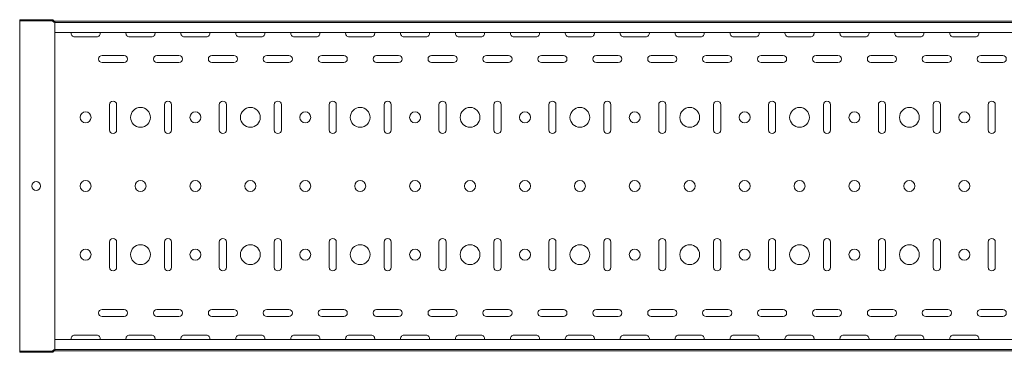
# Model space of a CAD drawing. Header units: millimetres. Extents: x -687 to 2818, y -3045 to -131.
# Tile 3 of 10: x 301 to 1198, y -1988 to -1685. Entities that reach past the tile are written whole.
import ezdxf

# ---------------------------------------------------------------- set-up
doc = ezdxf.new("R2010")
doc.units = ezdxf.units.MM

msp = doc.modelspace()

# ---------------------------------------------------------------- linework, layer by layer
at = {"color": 7, "linetype": 'Continuous', "lineweight": 15}
for p, q in [((330.68, -1685.17), (301.35, -1685.17)), ((301.35, -1686.07), (301.35, -1685.17)), ((330.68, -1686.07), (301.35, -1686.07)), ((301.35, -1686.07), (301.35, -1688.37)), ((301.35, -1688.37), (301.35, -1734.38)), ((331.82, -1686.88), (331.35, -1686.36)), ((332.49, -1686.28), (332.01, -1685.76)), ((333.35, -1686.57), (333.15, -1686.57)), ((333.35, -1687.47), (333.15, -1687.47)), ((333.35, -1687.69), (333.35, -1686.57)), ((333.35, -1686.57), (2801.35, -1686.57)), ((2801.35, -1687.69), (333.35, -1687.69)), ((333.35, -1696.79), (333.35, -1687.69)), ((333.35, -1696.79), (2801.35, -1696.79)), ((333.35, -1696.79), (333.35, -1734.38)), ((371.35, -1700.73), (351.35, -1700.73)), ((421.35, -1700.73), (401.35, -1700.73)), ((471.35, -1700.73), (451.35, -1700.73)), ((521.35, -1700.73), (501.35, -1700.73)), ((571.35, -1700.73), (551.35, -1700.73)), ((621.35, -1700.73), (601.35, -1700.73)), ((671.35, -1700.73), (651.35, -1700.73)), ((721.35, -1700.73), (701.35, -1700.73)), ((771.35, -1700.73), (751.35, -1700.73)), ((821.35, -1700.73), (801.35, -1700.73)), ((871.35, -1700.73), (851.35, -1700.73)), ((921.35, -1700.73), (901.35, -1700.73)), ((971.35, -1700.73), (951.35, -1700.73)), ((1021.35, -1700.73), (1001.35, -1700.73)), ((1071.35, -1700.73), (1051.35, -1700.73)), ((1121.35, -1700.73), (1101.35, -1700.73)), ((1171.35, -1700.73), (1151.35, -1700.73)), ((376.35, -1717.73), (396.35, -1717.73)), ((426.35, -1717.73), (446.35, -1717.73)), ((476.35, -1717.73), (496.35, -1717.73)), ((526.35, -1717.73), (546.35, -1717.73)), ((576.35, -1717.73), (596.35, -1717.73)), ((626.35, -1717.73), (646.35, -1717.73)), ((676.35, -1717.73), (696.35, -1717.73)), ((726.35, -1717.73), (746.35, -1717.73)), ((776.35, -1717.73), (796.35, -1717.73)), ((826.35, -1717.73), (846.35, -1717.73)), ((876.35, -1717.73), (896.35, -1717.73)), ((926.35, -1717.73), (946.35, -1717.73)), ((976.35, -1717.73), (996.35, -1717.73)), ((1026.35, -1717.73), (1046.35, -1717.73)), ((1076.35, -1717.73), (1096.35, -1717.73)), ((1126.35, -1717.73), (1146.35, -1717.73)), ((1176.35, -1717.73), (1196.35, -1717.73)), ((396.35, -1724.23), (376.35, -1724.23)), ((446.35, -1724.23), (426.35, -1724.23)), ((496.35, -1724.23), (476.35, -1724.23)), ((546.35, -1724.23), (526.35, -1724.23)), ((596.35, -1724.23), (576.35, -1724.23)), ((646.35, -1724.23), (626.35, -1724.23)), ((696.35, -1724.23), (676.35, -1724.23)), ((746.35, -1724.23), (726.35, -1724.23)), ((796.35, -1724.23), (776.35, -1724.23)), ((846.35, -1724.23), (826.35, -1724.23)), ((896.35, -1724.23), (876.35, -1724.23)), ((946.35, -1724.23), (926.35, -1724.23)), ((996.35, -1724.23), (976.35, -1724.23)), ((1046.35, -1724.23), (1026.35, -1724.23)), ((1096.35, -1724.23), (1076.35, -1724.23)), ((1146.35, -1724.23), (1126.35, -1724.23)), ((1196.35, -1724.23), (1176.35, -1724.23)), ((301.35, -1734.38), (301.35, -1736.43)), ((301.35, -1736.43), (301.35, -1736.48)), ((301.35, -1736.48), (301.35, -1737.19)), ((301.35, -1737.19), (301.35, -1810.95)), ((333.35, -1734.38), (333.35, -1735.44)), ((333.35, -1735.44), (333.35, -1735.49)), ((333.35, -1735.49), (333.35, -1737.19)), ((333.35, -1737.19), (333.35, -1810.95)), ((383.1, -1785.57), (383.1, -1762.57)), ((389.6, -1762.57), (389.6, -1785.57)), ((433.1, -1785.57), (433.1, -1762.57)), ((439.6, -1762.57), (439.6, -1785.57)), ((483.1, -1785.57), (483.1, -1762.57)), ((489.6, -1762.57), (489.6, -1785.57)), ((533.1, -1785.57), (533.1, -1762.57)), ((539.6, -1762.57), (539.6, -1785.57)), ((583.1, -1785.57), (583.1, -1762.57)), ((589.6, -1762.57), (589.6, -1785.57)), ((633.1, -1785.57), (633.1, -1762.57)), ((639.6, -1762.57), (639.6, -1785.57)), ((683.1, -1785.57), (683.1, -1762.57)), ((689.6, -1762.57), (689.6, -1785.57)), ((733.1, -1785.57), (733.1, -1762.57)), ((739.6, -1762.57), (739.6, -1785.57)), ((783.1, -1785.57), (783.1, -1762.57)), ((789.6, -1762.57), (789.6, -1785.57)), ((833.1, -1785.57), (833.1, -1762.57)), ((839.6, -1762.57), (839.6, -1785.57)), ((883.1, -1785.57), (883.1, -1762.57)), ((889.6, -1762.57), (889.6, -1785.57)), ((933.1, -1785.57), (933.1, -1762.57)), ((939.6, -1762.57), (939.6, -1785.57)), ((983.1, -1785.57), (983.1, -1762.57)), ((989.6, -1762.57), (989.6, -1785.57)), ((1033.1, -1785.57), (1033.1, -1762.57)), ((1039.6, -1762.57), (1039.6, -1785.57)), ((1083.1, -1785.57), (1083.1, -1762.57)), ((1089.6, -1762.57), (1089.6, -1785.57)), ((1133.1, -1785.57), (1133.1, -1762.57)), ((1139.6, -1762.57), (1139.6, -1785.57)), ((1183.1, -1785.57), (1183.1, -1762.57)), ((1189.6, -1762.57), (1189.6, -1785.57)), ((301.35, -1810.95), (301.35, -1811.66)), ((301.35, -1811.66), (301.35, -1811.71)), ((301.35, -1811.71), (301.35, -1813.76)), ((301.35, -1813.76), (301.35, -1859.38)), ((333.35, -1810.95), (333.35, -1812.65)), ((333.35, -1812.65), (333.35, -1812.7)), ((333.35, -1812.7), (333.35, -1813.76)), ((333.35, -1813.76), (333.35, -1859.38)), ((301.35, -1859.38), (301.35, -1861.43)), ((301.35, -1861.43), (301.35, -1861.48)), ((301.35, -1861.48), (301.35, -1862.19)), ((301.35, -1862.19), (301.35, -1935.95)), ((333.35, -1859.38), (333.35, -1860.44)), ((333.35, -1860.44), (333.35, -1860.49)), ((333.35, -1860.49), (333.35, -1862.19)), ((333.35, -1862.19), (333.35, -1935.95)), ((383.1, -1910.57), (383.1, -1887.57)), ((389.6, -1887.57), (389.6, -1910.57)), ((433.1, -1910.57), (433.1, -1887.57)), ((439.6, -1887.57), (439.6, -1910.57)), ((483.1, -1910.57), (483.1, -1887.57)), ((489.6, -1887.57), (489.6, -1910.57)), ((533.1, -1910.57), (533.1, -1887.57)), ((539.6, -1887.57), (539.6, -1910.57)), ((583.1, -1910.57), (583.1, -1887.57)), ((589.6, -1887.57), (589.6, -1910.57)), ((633.1, -1910.57), (633.1, -1887.57)), ((639.6, -1887.57), (639.6, -1910.57)), ((683.1, -1910.57), (683.1, -1887.57)), ((689.6, -1887.57), (689.6, -1910.57)), ((733.1, -1910.57), (733.1, -1887.57)), ((739.6, -1887.57), (739.6, -1910.57)), ((783.1, -1910.57), (783.1, -1887.57)), ((789.6, -1887.57), (789.6, -1910.57)), ((833.1, -1910.57), (833.1, -1887.57)), ((839.6, -1887.57), (839.6, -1910.57)), ((883.1, -1910.57), (883.1, -1887.57)), ((889.6, -1887.57), (889.6, -1910.57)), ((933.1, -1910.57), (933.1, -1887.57)), ((939.6, -1887.57), (939.6, -1910.57)), ((983.1, -1910.57), (983.1, -1887.57)), ((989.6, -1887.57), (989.6, -1910.57)), ((1033.1, -1910.57), (1033.1, -1887.57)), ((1039.6, -1887.57), (1039.6, -1910.57)), ((1083.1, -1910.57), (1083.1, -1887.57)), ((1089.6, -1887.57), (1089.6, -1910.57)), ((1133.1, -1910.57), (1133.1, -1887.57)), ((1139.6, -1887.57), (1139.6, -1910.57)), ((1183.1, -1910.57), (1183.1, -1887.57)), ((1189.6, -1887.57), (1189.6, -1910.57)), ((301.35, -1935.95), (301.35, -1936.66)), ((333.35, -1935.95), (333.35, -1937.65)), ((301.35, -1936.66), (301.35, -1936.71)), ((301.35, -1936.71), (301.35, -1938.76)), ((301.35, -1938.76), (301.35, -1984.77)), ((333.35, -1937.65), (333.35, -1937.7)), ((333.35, -1937.7), (333.35, -1938.76)), ((333.35, -1938.76), (333.35, -1976.34)), ((376.35, -1948.91), (396.35, -1948.91)), ((426.35, -1948.91), (446.35, -1948.91)), ((476.35, -1948.91), (496.35, -1948.91)), ((526.35, -1948.91), (546.35, -1948.91)), ((576.35, -1948.91), (596.35, -1948.91)), ((626.35, -1948.91), (646.35, -1948.91)), ((676.35, -1948.91), (696.35, -1948.91)), ((726.35, -1948.91), (746.35, -1948.91)), ((776.35, -1948.91), (796.35, -1948.91)), ((826.35, -1948.91), (846.35, -1948.91)), ((876.35, -1948.91), (896.35, -1948.91)), ((926.35, -1948.91), (946.35, -1948.91)), ((976.35, -1948.91), (996.35, -1948.91)), ((1026.35, -1948.91), (1046.35, -1948.91)), ((1076.35, -1948.91), (1096.35, -1948.91)), ((1126.35, -1948.91), (1146.35, -1948.91)), ((1176.35, -1948.91), (1196.35, -1948.91)), ((396.35, -1955.41), (376.35, -1955.41)), ((446.35, -1955.41), (426.35, -1955.41)), ((496.35, -1955.41), (476.35, -1955.41)), ((546.35, -1955.41), (526.35, -1955.41)), ((596.35, -1955.41), (576.35, -1955.41)), ((646.35, -1955.41), (626.35, -1955.41)), ((696.35, -1955.41), (676.35, -1955.41)), ((746.35, -1955.41), (726.35, -1955.41)), ((796.35, -1955.41), (776.35, -1955.41)), ((846.35, -1955.41), (826.35, -1955.41)), ((896.35, -1955.41), (876.35, -1955.41)), ((946.35, -1955.41), (926.35, -1955.41)), ((996.35, -1955.41), (976.35, -1955.41)), ((1046.35, -1955.41), (1026.35, -1955.41)), ((1096.35, -1955.41), (1076.35, -1955.41)), ((1146.35, -1955.41), (1126.35, -1955.41)), ((1196.35, -1955.41), (1176.35, -1955.41)), ((2801.35, -1976.34), (333.35, -1976.34)), ((333.35, -1985.44), (333.35, -1976.34)), ((351.35, -1972.41), (371.35, -1972.41)), ((401.35, -1972.41), (421.35, -1972.41)), ((451.35, -1972.41), (471.35, -1972.41)), ((501.35, -1972.41), (521.35, -1972.41)), ((551.35, -1972.41), (571.35, -1972.41)), ((601.35, -1972.41), (621.35, -1972.41)), ((651.35, -1972.41), (671.35, -1972.41)), ((701.35, -1972.41), (721.35, -1972.41)), ((751.35, -1972.41), (771.35, -1972.41)), ((801.35, -1972.41), (821.35, -1972.41)), ((851.35, -1972.41), (871.35, -1972.41)), ((901.35, -1972.41), (921.35, -1972.41)), ((951.35, -1972.41), (971.35, -1972.41)), ((1001.35, -1972.41), (1021.35, -1972.41)), ((1051.35, -1972.41), (1071.35, -1972.41)), ((1101.35, -1972.41), (1121.35, -1972.41)), ((1151.35, -1972.41), (1171.35, -1972.41)), ((301.35, -1984.77), (301.35, -1987.07)), ((301.35, -1987.07), (301.35, -1987.97)), ((330.68, -1987.07), (301.35, -1987.07)), ((330.68, -1987.97), (301.35, -1987.97)), ((331.82, -1986.26), (331.35, -1986.78)), ((332.49, -1986.86), (332.01, -1987.38)), ((333.35, -1985.67), (333.15, -1985.67)), ((333.35, -1986.57), (333.15, -1986.57)), ((333.35, -1985.44), (2801.35, -1985.44)), ((333.35, -1986.57), (333.35, -1985.44)), ((333.35, -1986.57), (2801.35, -1986.57))]:
    msp.add_line(p, q, dxfattribs=at)
for centre, radius in [((411.35, -1774.07), 9), ((511.35, -1774.07), 9), ((611.35, -1774.07), 9), ((711.35, -1774.07), 9), ((811.35, -1774.07), 9), ((911.35, -1774.07), 9), ((1011.35, -1774.07), 9), ((1111.35, -1774.07), 9), ((361.35, -1774.07), 5), ((461.35, -1774.07), 5), ((561.35, -1774.07), 5), ((661.35, -1774.07), 5), ((761.35, -1774.07), 5), ((861.35, -1774.07), 5), ((961.35, -1774.07), 5), ((1061.35, -1774.07), 5), ((1161.35, -1774.07), 5), ((316.35, -1836.57), 4), ((361.35, -1836.57), 5), ((411.35, -1836.57), 5), ((461.35, -1836.57), 5), ((511.35, -1836.57), 5), ((561.35, -1836.57), 5), ((611.35, -1836.57), 5), ((661.35, -1836.57), 5), ((711.35, -1836.57), 5), ((761.35, -1836.57), 5), ((811.35, -1836.57), 5), ((861.35, -1836.57), 5), ((911.35, -1836.57), 5), ((961.35, -1836.57), 5), ((1011.35, -1836.57), 5), ((1061.35, -1836.57), 5), ((1111.35, -1836.57), 5), ((1161.35, -1836.57), 5), ((411.35, -1899.07), 9), ((511.35, -1899.07), 9), ((611.35, -1899.07), 9), ((711.35, -1899.07), 9), ((811.35, -1899.07), 9), ((911.35, -1899.07), 9), ((1011.35, -1899.07), 9), ((1111.35, -1899.07), 9), ((361.35, -1899.07), 5), ((461.35, -1899.07), 5), ((561.35, -1899.07), 5), ((661.35, -1899.07), 5), ((761.35, -1899.07), 5), ((861.35, -1899.07), 5), ((961.35, -1899.07), 5), ((1061.35, -1899.07), 5), ((1161.35, -1899.07), 5)]:
    msp.add_circle(centre, radius, dxfattribs=at)
for centre, radius, start, end in [((330.68, -1686.97), 1.8, 42.31411, 90), ((330.68, -1686.97), 0.9, 42.31411, 90), ((333.15, -1685.67), 1.8, 222.31411, 270), ((333.15, -1685.67), 0.9, 222.31411, 270), ((351.35, -1697.48), 3.25, 167.85986, 270), ((371.35, -1697.48), 3.25, 270, 12.14014), ((401.35, -1697.48), 3.25, 167.85986, 270), ((421.35, -1697.48), 3.25, 270, 12.14014), ((451.35, -1697.48), 3.25, 167.85986, 270), ((471.35, -1697.48), 3.25, 270, 12.14014), ((501.35, -1697.48), 3.25, 167.85986, 270), ((521.35, -1697.48), 3.25, 270, 12.14014), ((551.35, -1697.48), 3.25, 167.85986, 270), ((571.35, -1697.48), 3.25, 270, 12.14014), ((601.35, -1697.48), 3.25, 167.85986, 270), ((621.35, -1697.48), 3.25, 270, 12.14014), ((651.35, -1697.48), 3.25, 167.85986, 270), ((671.35, -1697.48), 3.25, 270, 12.14014), ((701.35, -1697.48), 3.25, 167.85986, 270), ((721.35, -1697.48), 3.25, 270, 12.14014), ((751.35, -1697.48), 3.25, 167.85986, 270), ((771.35, -1697.48), 3.25, 270, 12.14014), ((801.35, -1697.48), 3.25, 167.85986, 270), ((821.35, -1697.48), 3.25, 270, 12.14014), ((851.35, -1697.48), 3.25, 167.85986, 270), ((871.35, -1697.48), 3.25, 270, 12.14014), ((901.35, -1697.48), 3.25, 167.85986, 270), ((921.35, -1697.48), 3.25, 270, 12.14014), ((951.35, -1697.48), 3.25, 167.85986, 270), ((971.35, -1697.48), 3.25, 270, 12.14014), ((1001.35, -1697.48), 3.25, 167.85986, 270), ((1021.35, -1697.48), 3.25, 270, 12.14014), ((1051.35, -1697.48), 3.25, 167.85986, 270), ((1071.35, -1697.48), 3.25, 270, 12.14014), ((1101.35, -1697.48), 3.25, 167.85986, 270), ((1121.35, -1697.48), 3.25, 270, 12.14014), ((1151.35, -1697.48), 3.25, 167.85986, 270), ((1171.35, -1697.48), 3.25, 270, 12.14014), ((376.35, -1720.98), 3.25, 90, 270), ((396.35, -1720.98), 3.25, 270, 90), ((426.35, -1720.98), 3.25, 90, 270), ((446.35, -1720.98), 3.25, 270, 90), ((476.35, -1720.98), 3.25, 90, 270), ((496.35, -1720.98), 3.25, 270, 90), ((526.35, -1720.98), 3.25, 90, 270), ((546.35, -1720.98), 3.25, 270, 90), ((576.35, -1720.98), 3.25, 90, 270), ((596.35, -1720.98), 3.25, 270, 90), ((626.35, -1720.98), 3.25, 90, 270), ((646.35, -1720.98), 3.25, 270, 90), ((676.35, -1720.98), 3.25, 90, 270), ((696.35, -1720.98), 3.25, 270, 90), ((726.35, -1720.98), 3.25, 90, 270), ((746.35, -1720.98), 3.25, 270, 90), ((776.35, -1720.98), 3.25, 90, 270), ((796.35, -1720.98), 3.25, 270, 90), ((826.35, -1720.98), 3.25, 90, 270), ((846.35, -1720.98), 3.25, 270, 90), ((876.35, -1720.98), 3.25, 90, 270), ((896.35, -1720.98), 3.25, 270, 90), ((926.35, -1720.98), 3.25, 90, 270), ((946.35, -1720.98), 3.25, 270, 90), ((976.35, -1720.98), 3.25, 90, 270), ((996.35, -1720.98), 3.25, 270, 90), ((1026.35, -1720.98), 3.25, 90, 270), ((1046.35, -1720.98), 3.25, 270, 90), ((1076.35, -1720.98), 3.25, 90, 270), ((1096.35, -1720.98), 3.25, 270, 90), ((1126.35, -1720.98), 3.25, 90, 270), ((1146.35, -1720.98), 3.25, 270, 90), ((1176.35, -1720.98), 3.25, 90, 270), ((1196.35, -1720.98), 3.25, 270, 90), ((386.35, -1762.57), 3.25, 0, 180), ((436.35, -1762.57), 3.25, 0, 180), ((486.35, -1762.57), 3.25, 0, 180), ((536.35, -1762.57), 3.25, 0, 180), ((586.35, -1762.57), 3.25, 0, 180), ((636.35, -1762.57), 3.25, 0, 180), ((686.35, -1762.57), 3.25, 0, 180), ((736.35, -1762.57), 3.25, 0, 180), ((786.35, -1762.57), 3.25, 0, 180), ((836.35, -1762.57), 3.25, 0, 180), ((886.35, -1762.57), 3.25, 0, 180), ((936.35, -1762.57), 3.25, 0, 180), ((986.35, -1762.57), 3.25, 0, 180), ((1036.35, -1762.57), 3.25, 0, 180), ((1086.35, -1762.57), 3.25, 0, 180), ((1136.35, -1762.57), 3.25, 0, 180), ((1186.35, -1762.57), 3.25, 0, 180), ((386.35, -1785.57), 3.25, 180, 0), ((436.35, -1785.57), 3.25, 180, 0), ((486.35, -1785.57), 3.25, 180, 0), ((536.35, -1785.57), 3.25, 180, 0), ((586.35, -1785.57), 3.25, 180, 0), ((636.35, -1785.57), 3.25, 180, 0), ((686.35, -1785.57), 3.25, 180, 0), ((736.35, -1785.57), 3.25, 180, 0), ((786.35, -1785.57), 3.25, 180, 0), ((836.35, -1785.57), 3.25, 180, 0), ((886.35, -1785.57), 3.25, 180, 0), ((936.35, -1785.57), 3.25, 180, 0), ((986.35, -1785.57), 3.25, 180, 0), ((1036.35, -1785.57), 3.25, 180, 0), ((1086.35, -1785.57), 3.25, 180, 0), ((1136.35, -1785.57), 3.25, 180, 0), ((1186.35, -1785.57), 3.25, 180, 0), ((386.35, -1887.57), 3.25, 0, 180), ((436.35, -1887.57), 3.25, 0, 180), ((486.35, -1887.57), 3.25, 0, 180), ((536.35, -1887.57), 3.25, 0, 180), ((586.35, -1887.57), 3.25, 0, 180), ((636.35, -1887.57), 3.25, 0, 180), ((686.35, -1887.57), 3.25, 0, 180), ((736.35, -1887.57), 3.25, 0, 180), ((786.35, -1887.57), 3.25, 0, 180), ((836.35, -1887.57), 3.25, 0, 180), ((886.35, -1887.57), 3.25, 0, 180), ((936.35, -1887.57), 3.25, 0, 180), ((986.35, -1887.57), 3.25, 0, 180), ((1036.35, -1887.57), 3.25, 0, 180), ((1086.35, -1887.57), 3.25, 0, 180), ((1136.35, -1887.57), 3.25, 0, 180), ((1186.35, -1887.57), 3.25, 0, 180), ((386.35, -1910.57), 3.25, 180, 0), ((436.35, -1910.57), 3.25, 180, 0), ((486.35, -1910.57), 3.25, 180, 0), ((536.35, -1910.57), 3.25, 180, 0), ((586.35, -1910.57), 3.25, 180, 0), ((636.35, -1910.57), 3.25, 180, 0), ((686.35, -1910.57), 3.25, 180, 0), ((736.35, -1910.57), 3.25, 180, 0), ((786.35, -1910.57), 3.25, 180, 0), ((836.35, -1910.57), 3.25, 180, 0), ((886.35, -1910.57), 3.25, 180, 0), ((936.35, -1910.57), 3.25, 180, 0), ((986.35, -1910.57), 3.25, 180, 0), ((1036.35, -1910.57), 3.25, 180, 0), ((1086.35, -1910.57), 3.25, 180, 0), ((1136.35, -1910.57), 3.25, 180, 0), ((1186.35, -1910.57), 3.25, 180, 0), ((376.35, -1952.16), 3.25, 90, 270), ((396.35, -1952.16), 3.25, 270, 90), ((426.35, -1952.16), 3.25, 90, 270), ((446.35, -1952.16), 3.25, 270, 90), ((476.35, -1952.16), 3.25, 90, 270), ((496.35, -1952.16), 3.25, 270, 90), ((526.35, -1952.16), 3.25, 90, 270), ((546.35, -1952.16), 3.25, 270, 90), ((576.35, -1952.16), 3.25, 90, 270), ((596.35, -1952.16), 3.25, 270, 90), ((626.35, -1952.16), 3.25, 90, 270), ((646.35, -1952.16), 3.25, 270, 90), ((676.35, -1952.16), 3.25, 90, 270), ((696.35, -1952.16), 3.25, 270, 90), ((726.35, -1952.16), 3.25, 90, 270), ((746.35, -1952.16), 3.25, 270, 90), ((776.35, -1952.16), 3.25, 90, 270), ((796.35, -1952.16), 3.25, 270, 90), ((826.35, -1952.16), 3.25, 90, 270), ((846.35, -1952.16), 3.25, 270, 90), ((876.35, -1952.16), 3.25, 90, 270), ((896.35, -1952.16), 3.25, 270, 90), ((926.35, -1952.16), 3.25, 90, 270), ((946.35, -1952.16), 3.25, 270, 90), ((976.35, -1952.16), 3.25, 90, 270), ((996.35, -1952.16), 3.25, 270, 90), ((1026.35, -1952.16), 3.25, 90, 270), ((1046.35, -1952.16), 3.25, 270, 90), ((1076.35, -1952.16), 3.25, 90, 270), ((1096.35, -1952.16), 3.25, 270, 90), ((1126.35, -1952.16), 3.25, 90, 270), ((1146.35, -1952.16), 3.25, 270, 90), ((1176.35, -1952.16), 3.25, 90, 270), ((1196.35, -1952.16), 3.25, 270, 90), ((351.35, -1975.66), 3.25, 90, 192.14014), ((371.35, -1975.66), 3.25, 347.85986, 90), ((401.35, -1975.66), 3.25, 90, 192.14014), ((421.35, -1975.66), 3.25, 347.85986, 90), ((451.35, -1975.66), 3.25, 90, 192.14014), ((471.35, -1975.66), 3.25, 347.85986, 90), ((501.35, -1975.66), 3.25, 90, 192.14014), ((521.35, -1975.66), 3.25, 347.85986, 90), ((551.35, -1975.66), 3.25, 90, 192.14014), ((571.35, -1975.66), 3.25, 347.85986, 90), ((601.35, -1975.66), 3.25, 90, 192.14014), ((621.35, -1975.66), 3.25, 347.85986, 90), ((651.35, -1975.66), 3.25, 90, 192.14014), ((671.35, -1975.66), 3.25, 347.85986, 90), ((701.35, -1975.66), 3.25, 90, 192.14014), ((721.35, -1975.66), 3.25, 347.85986, 90), ((751.35, -1975.66), 3.25, 90, 192.14014), ((771.35, -1975.66), 3.25, 347.85986, 90), ((801.35, -1975.66), 3.25, 90, 192.14014), ((821.35, -1975.66), 3.25, 347.85986, 90), ((851.35, -1975.66), 3.25, 90, 192.14014), ((871.35, -1975.66), 3.25, 347.85986, 90), ((901.35, -1975.66), 3.25, 90, 192.14014), ((921.35, -1975.66), 3.25, 347.85986, 90), ((951.35, -1975.66), 3.25, 90, 192.14014), ((971.35, -1975.66), 3.25, 347.85986, 90), ((1001.35, -1975.66), 3.25, 90, 192.14014), ((1021.35, -1975.66), 3.25, 347.85986, 90), ((1051.35, -1975.66), 3.25, 90, 192.14014), ((1071.35, -1975.66), 3.25, 347.85986, 90), ((1101.35, -1975.66), 3.25, 90, 192.14014), ((1121.35, -1975.66), 3.25, 347.85986, 90), ((1151.35, -1975.66), 3.25, 90, 192.14014), ((1171.35, -1975.66), 3.25, 347.85986, 90), ((330.68, -1986.17), 0.9, 270, 317.68589), ((330.68, -1986.17), 1.8, 270, 317.68589), ((333.15, -1987.47), 1.8, 90, 137.68589), ((333.15, -1987.47), 0.9, 90, 137.68589)]:
    msp.add_arc(centre, radius, start, end, dxfattribs=at)

doc.saveas('drawing.dxf')
